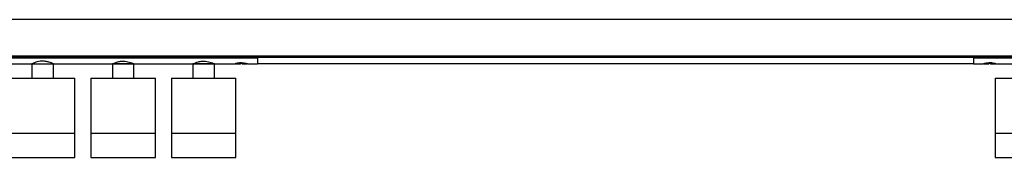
# Model space of a CAD drawing. Header units: millimetres. Extents: x 139 to 2727, y 609 to 1531.
# Tile 3 of 4: x 1062 to 1612, y 956 to 1033. Entities that reach past the tile are written whole.
import ezdxf

# ---------------------------------------------------------------- set-up
doc = ezdxf.new("R2010")
doc.units = ezdxf.units.MM

msp = doc.modelspace()

# ---------------------------------------------------------------- linework, layer by layer
at = {"color": 7, "linetype": 'Continuous', "lineweight": 25}
for p, q in [((2394.89, 1033.06), (394.89, 1033.06)), ((394.89, 1012.62), (2394.89, 1012.62)), ((2394.89, 1012.55), (394.89, 1012.55)), ((1044.89, 1012.53), (1194.89, 1012.53)), ((1056.49, 1012.53), (1178.39, 1012.53)), ((1178.39, 1012.55), (1178.39, 1012.53)), ((1180.5, 1012.55), (1180.5, 1012.53)), ((1181.14, 1012.53), (1181.14, 1012.55)), ((1182.44, 1012.55), (1182.44, 1012.53)), ((1183.19, 1012.55), (1183.22, 1012.53)), ((1188.49, 1012.55), (1188.49, 1012.53)), ((1188.49, 1012.53), (1194.89, 1012.53)), ((1194.89, 1012.55), (1194.89, 1012.53)), ((1194.89, 1011.74), (1194.89, 1012.53)), ((1194.89, 1012.32), (1594.89, 1012.32)), ((1594.89, 1012.55), (1594.89, 1012.53)), ((1594.89, 1011.74), (1594.89, 1012.53)), ((1594.89, 1012.53), (1744.89, 1012.53)), ((1594.89, 1012.53), (1596.39, 1012.53)), ((1596.39, 1012.55), (1596.39, 1012.53)), ((1597.89, 1012.55), (1597.89, 1012.53)), ((1600.44, 1012.55), (1600.44, 1012.53)), ((1601.76, 1012.55), (1601.79, 1012.53)), ((1606.49, 1012.55), (1606.49, 1012.53)), ((1606.49, 1012.53), (1728.39, 1012.53)), ((1044.89, 1011.74), (1194.89, 1011.74)), ((1057.59, 1008.31), (1068.89, 1008.31)), ((1068.89, 1008.31), (1068.89, 1000.31)), ((1068.89, 1008.31), (1080.89, 1008.31)), ((1068.89, 1008.31), (1080.89, 1008.31)), ((1080.89, 1000.31), (1080.89, 1008.31)), ((1080.89, 1008.31), (1113.89, 1008.31)), ((1113.89, 1008.31), (1113.89, 1000.31)), ((1113.89, 1008.31), (1125.89, 1008.31)), ((1125.89, 1008.31), (1113.89, 1008.31)), ((1125.89, 1000.31), (1125.89, 1008.31)), ((1125.89, 1008.31), (1158.89, 1008.31)), ((1158.89, 1008.31), (1158.89, 1000.31)), ((1158.89, 1008.31), (1164.75, 1008.31)), ((1170.89, 1008.31), (1158.89, 1008.31)), ((1164.75, 1008.31), (1170.89, 1008.31)), ((1170.89, 1000.31), (1170.89, 1008.31)), ((1170.89, 1008.31), (1182.14, 1008.31)), ((1182.66, 1008.39), (1185.39, 1008.39)), ((1186.11, 1008.65), (1185.12, 1008.65)), ((1186.38, 1008.39), (1189.08, 1008.39)), ((1189.59, 1008.31), (1194.89, 1008.31)), ((1594.89, 1011.96), (1194.89, 1011.96)), ((1194.89, 1011.74), (1194.89, 1008.31)), ((1194.89, 1008.61), (1594.89, 1008.61)), ((1594.89, 1011.74), (1744.89, 1011.74)), ((1594.89, 1011.74), (1594.89, 1008.31)), ((1594.89, 1008.31), (1600.14, 1008.31)), ((1600.7, 1008.39), (1603.39, 1008.39)), ((1604.69, 1008.65), (1603.69, 1008.65)), ((1604.38, 1008.39), (1607.11, 1008.39)), ((1607.59, 1008.31), (1618.89, 1008.31)), ((1056.89, 1000.31), (1092.89, 1000.31)), ((1092.89, 969.51), (1092.89, 1000.31)), ((1101.89, 1000.31), (1101.89, 969.51)), ((1101.89, 1000.31), (1137.89, 1000.31)), ((1137.89, 969.51), (1137.89, 1000.31)), ((1146.89, 1000.31), (1146.89, 969.51)), ((1146.89, 1000.31), (1164.47, 1000.31)), ((1164.47, 1000.31), (1182.89, 1000.31)), ((1182.89, 969.51), (1182.89, 1000.31)), ((1606.89, 1000.31), (1606.89, 969.51)), ((1606.89, 1000.31), (1642.89, 1000.31)), ((1056.89, 969.51), (1092.89, 969.51)), ((1056.89, 969.51), (1092.89, 969.51)), ((1092.89, 956.01), (1092.89, 969.51)), ((1101.89, 969.51), (1101.89, 956.01)), ((1101.89, 969.51), (1119.8, 969.51)), ((1101.89, 969.51), (1137.89, 969.51)), ((1119.8, 969.51), (1137.89, 969.51)), ((1137.89, 956.01), (1137.89, 969.51)), ((1146.89, 969.51), (1146.89, 956.01)), ((1146.89, 969.51), (1182.89, 969.51)), ((1146.89, 969.51), (1164.47, 969.51)), ((1164.47, 969.51), (1182.89, 969.51)), ((1182.89, 956.01), (1182.89, 969.51)), ((1606.89, 969.51), (1606.89, 956.01)), ((1606.89, 969.51), (1642.89, 969.51)), ((1606.89, 969.51), (1642.89, 969.51)), ((1056.89, 956.01), (1092.89, 956.01)), ((1101.89, 956.01), (1119.8, 956.01)), ((1119.8, 956.01), (1137.89, 956.01)), ((1146.89, 956.01), (1182.89, 956.01)), ((1606.89, 956.01), (1642.89, 956.01))]:
    msp.add_line(p, q, dxfattribs=at)
at = {"color": 7, "linetype": 'Continuous', "lineweight": 25, "flags": 128}
for points in [[(1183.42, 1012.53), (1183.41, 1012.54), (1183.41, 1012.55)], [(1187.77, 1012.53), (1187.78, 1012.54), (1187.78, 1012.55)], [(1602.03, 1012.55), (1602.03, 1012.54), (1602.04, 1012.53)], [(1606.4, 1012.55), (1606.39, 1012.54), (1606.39, 1012.53)], [(1185.12, 1008.65), (1185.19, 1008.54), (1185.25, 1008.46), (1185.32, 1008.41), (1185.39, 1008.39), (1185.46, 1008.41), (1185.53, 1008.46), (1185.59, 1008.54), (1185.66, 1008.65)], [(1604.08, 1008.65), (1604.16, 1008.54), (1604.23, 1008.46), (1604.31, 1008.41), (1604.38, 1008.39), (1604.46, 1008.41), (1604.53, 1008.46), (1604.61, 1008.54), (1604.69, 1008.65)]]:
    msp.add_lwpolyline(points, dxfattribs=at)
at = {"color": 7, "linetype": 'Continuous', "lineweight": 25}
for centre, radius, start, end in [((1186.48, 1008.76), 0.38, 197.782, 256.005), ((1603.31, 1008.8), 0.413, 281.3926, 338.316)]:
    msp.add_arc(centre, radius, start, end, dxfattribs=at)
for points, knots in [([(1188.03, 1012.53), (1188.03, 1012.53), (1188.04, 1012.54), (1188.05, 1012.55), (1188.05, 1012.55)], [0, 0, 0, 0, 0.240123, 1, 1, 1, 1]), ([(1080.89, 1008.31), (1080.83, 1008.34), (1080.71, 1008.4), (1079.8, 1008.81), (1078.4, 1009.33), (1076.56, 1009.78), (1074.54, 1009.9), (1072.68, 1009.67), (1071.06, 1009.22), (1069.73, 1008.71), (1068.99, 1008.36), (1068.92, 1008.32), (1068.89, 1008.31)], [0, 0, 0, 0, 0.099421, 0.198624, 0.303522, 0.415658, 0.521207, 0.61543, 0.711933, 0.819593, 0.931402, 1, 1, 1, 1]), ([(1113.89, 1008.31), (1113.89, 1008.31), (1113.92, 1008.33), (1114.32, 1008.52), (1115.34, 1008.96), (1116.89, 1009.49), (1118.83, 1009.86), (1120.82, 1009.86), (1122.61, 1009.55), (1124.16, 1009.07), (1125.35, 1008.57), (1125.85, 1008.33), (1125.88, 1008.31), (1125.89, 1008.31)], [0, 0, 0, 0, 0.034782, 0.130608, 0.229374, 0.337248, 0.449116, 0.550532, 0.643801, 0.74338, 0.853745, 0.963791, 1, 1, 1, 1]), ([(1158.89, 1008.31), (1158.89, 1008.31), (1158.92, 1008.33), (1159.32, 1008.52), (1160.34, 1008.96), (1161.89, 1009.49), (1163.83, 1009.86), (1165.82, 1009.86), (1167.61, 1009.55), (1169.16, 1009.07), (1170.35, 1008.57), (1170.85, 1008.33), (1170.88, 1008.31), (1170.89, 1008.31)], [0, 0, 0, 0, 0.034782, 0.130608, 0.229374, 0.337248, 0.449116, 0.550532, 0.643801, 0.74338, 0.853745, 0.963791, 1, 1, 1, 1]), ([(1182.14, 1008.31), (1182.18, 1008.32), (1182.26, 1008.35), (1182.87, 1008.52), (1183.79, 1008.72), (1184.97, 1008.87), (1186.24, 1008.9), (1187.44, 1008.8), (1188.48, 1008.62), (1189.24, 1008.43), (1189.63, 1008.31), (1189.6, 1008.32), (1189.59, 1008.32)], [0, 0, 0, 0, 0.1041713, 0.2082397, 0.3150118, 0.4241392, 0.5301789, 0.6324228, 0.7361044, 0.8441058, 0.9527832, 1, 1, 1, 1]), ([(1189.08, 1008.41), (1189.07, 1008.4), (1189.05, 1008.39), (1188.67, 1008.47), (1188, 1008.61), (1187.05, 1008.76), (1185.99, 1008.85), (1184.89, 1008.84), (1183.9, 1008.73), (1183.14, 1008.58), (1182.69, 1008.44), (1182.61, 1008.4), (1182.65, 1008.39), (1182.66, 1008.39)], [0, 0, 0, 0, 0.044773, 0.139512, 0.248015, 0.352739, 0.455328, 0.560236, 0.668186, 0.775396, 0.880029, 0.984579, 1, 1, 1, 1]), ([(1600.14, 1008.31), (1600.18, 1008.32), (1600.26, 1008.35), (1600.87, 1008.52), (1601.79, 1008.72), (1602.97, 1008.87), (1604.24, 1008.9), (1605.44, 1008.8), (1606.48, 1008.62), (1607.24, 1008.43), (1607.63, 1008.31), (1607.6, 1008.32), (1607.59, 1008.32)], [0, 0, 0, 0, 0.104171, 0.20824, 0.315012, 0.424139, 0.530179, 0.632423, 0.736104, 0.844106, 0.952783, 1, 1, 1, 1]), ([(1605.74, 1008.73), (1605.55, 1008.76), (1605.08, 1008.83), (1604.12, 1008.85), (1603.02, 1008.79), (1602.01, 1008.64), (1601.24, 1008.49), (1600.78, 1008.4), (1600.72, 1008.4), (1600.7, 1008.41)], [0, 0, 0, 0, 0.1006027, 0.258658, 0.422048, 0.5870474, 0.748438, 0.908233, 1, 1, 1, 1]), ([(1607.11, 1008.39), (1607.13, 1008.4), (1607.16, 1008.42), (1606.89, 1008.5), (1606.74, 1008.54)], [0, 0, 0, 0, 0.463154, 1, 1, 1, 1])]:
    msp.add_open_spline(points, degree=3, knots=knots, dxfattribs=at)

doc.saveas('drawing.dxf')
